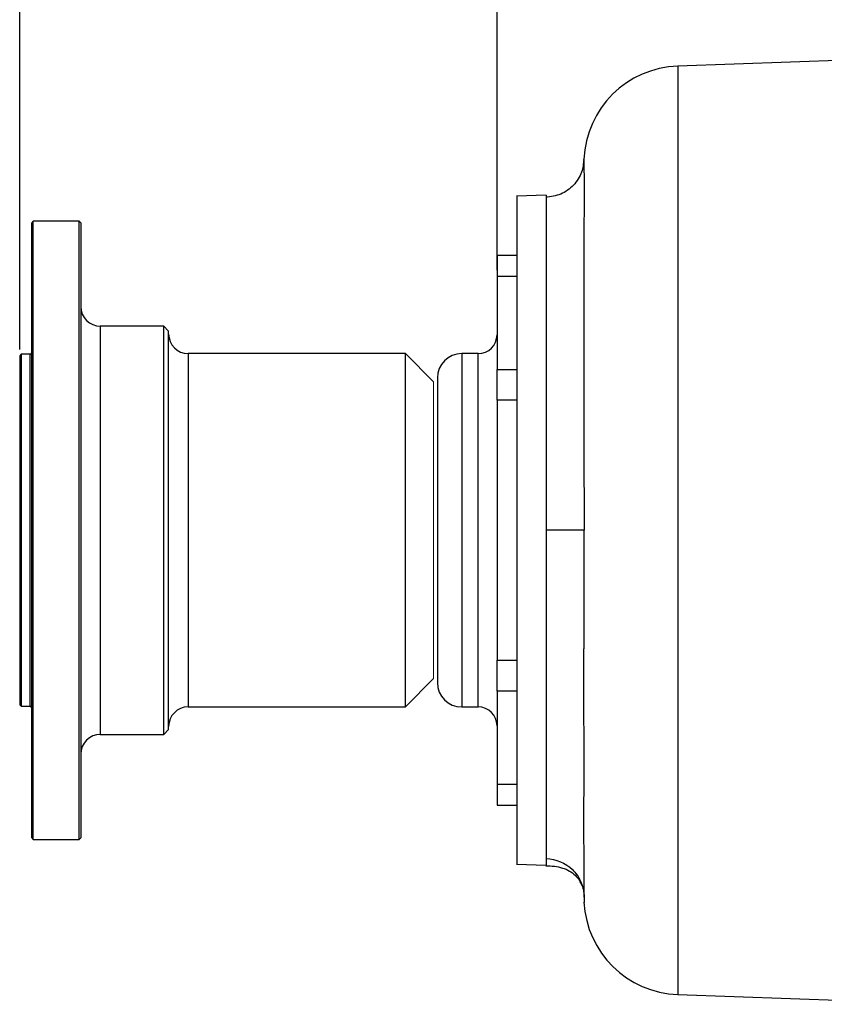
# Model space of a CAD drawing. Header units: inches. Extents: x 0.3 to 34.1, y 0.2 to 21.7.
# Tile 14 of 25: x 13.9 to 20.3, y 6.3 to 14.1. Entities that reach past the tile are written whole.
import ezdxf

# ---------------------------------------------------------------- set-up
doc = ezdxf.new("R2010")
doc.units = ezdxf.units.IN
doc.header["$MEASUREMENT"] = 0
doc.layers.add('SLD-0', color=7, linetype='Continuous', lineweight=25)
doc.styles.add('SLDTEXTSTYLE0', font='TXT', dxfattribs={"width": 0.75})
doc.dimstyles.new('SLDDIMSTYLE0', dxfattribs={"dimtxt": 0.125, "dimasz": 0.13, "dimexe": 0, "dimexo": 0.0625, "dimgap": 0.03125, "dimtad": 0, "dimtih": 1, "dimtoh": 1, "dimlfac": 0.8, "dimrnd": 1e-09, "dimzin": 12, "dimdsep": 46, "dimtxsty": 'SLDTEXTSTYLE0', "dimsah": 1, "dimcen": 0.09, "dimadec": 0, "dimazin": 3, "dimtfac": 1, "dimtofl": 0, "dimtmove": 0, "dimatfit": 3, "dimfxl": 1, "dimfrac": 2, "dimtolj": 1, "dimtzin": 12, "dimarcsym": 0})

# ---------------------------------------------------------------- blocks, each defined once
blk = doc.blocks.new('_D_6')
at = {"layer": 'SLD-0'}
for p, q in [((13.9256, 11.4936), (13.9256, 15.382)), ((18.6692, 15.437), (18.6311, 15.437)), ((18.6311, 15.437), (18.6311, 15.2386)), ((19.1772, 15.437), (19.2152, 15.437)), ((19.2152, 15.437), (19.2152, 15.2386)), ((13.9256, 15.257), (18.5215, 15.257)), ((18.6311, 15.2386), (18.6692, 15.2386)), ((19.2152, 15.2386), (19.1772, 15.2386)), ((23.5925, 15.257), (19.3249, 15.257))]:
    blk.add_line(p, q, dxfattribs=at)
for points in [[(13.9256, 15.257), (14.0556, 15.237), (14.0556, 15.277)], [(23.5925, 15.257), (23.4625, 15.277), (23.4625, 15.237)]]:
    blk.add_solid(points, dxfattribs=at)
at = {"layer": 'SLD-0', "char_height": 0.125, "attachment_point": 1, "style": 'SLDTEXTSTYLE0'}
for s, insert in [('196.43', (18.6692, 15.3997)), ('7.73', (18.7615, 15.2127))]:
    blk.add_mtext(s, dxfattribs=dict(at, insert=insert))
blk = doc.blocks.new('_D_7')
at = {"layer": 'SLD-0'}
for p, q in [((20.4183, 14.8281), (20.3802, 14.8281)), ((20.3802, 14.8281), (20.3802, 14.6296)), ((20.9263, 14.8281), (20.9644, 14.8281)), ((20.9644, 14.8281), (20.9644, 14.6296)), ((17.7262, 12.1263), (17.7262, 14.773)), ((17.7262, 14.648), (20.2706, 14.648)), ((20.3802, 14.6296), (20.4183, 14.6296)), ((20.9644, 14.6296), (20.9263, 14.6296)), ((23.5925, 14.648), (21.074, 14.648))]:
    blk.add_line(p, q, dxfattribs=at)
for points in [[(17.7262, 14.648), (17.8562, 14.628), (17.8562, 14.668)], [(23.5925, 14.648), (23.4625, 14.668), (23.4625, 14.628)]]:
    blk.add_solid(points, dxfattribs=at)
at = {"layer": 'SLD-0', "char_height": 0.125, "attachment_point": 1, "style": 'SLDTEXTSTYLE0'}
for s, insert in [('119.20', (20.4183, 14.7908)), ('4.69', (20.5107, 14.6038))]:
    blk.add_mtext(s, dxfattribs=dict(at, insert=insert))

msp = doc.modelspace()

# ---------------------------------------------------------------- linework, layer by layer
at = {"color": 7, "linetype": 'Continuous', "lineweight": 25}
for p, q in [((23.5925, 13.9045), (19.1654, 13.7499)), ((18.1174, 12.7217), (17.8824, 12.7135)), ((14.0337, 12.5158), (14.0212, 12.5033)), ((14.0212, 7.6058), (14.0212, 12.5033)), ((14.3987, 12.5158), (14.0337, 12.5158)), ((14.0337, 7.5933), (14.0337, 12.5158)), ((14.4112, 12.5033), (14.3987, 12.5158)), ((14.3987, 7.5933), (14.3987, 12.5158)), ((14.4112, 12.5033), (14.4112, 10.0545)), ((17.8825, 12.242), (17.7262, 12.242)), ((17.7262, 12.242), (17.7262, 12.0763)), ((17.8825, 12.0763), (17.7262, 12.0763)), ((17.7262, 12.0763), (17.7262, 11.3348)), ((17.8825, 11.9819), (17.8825, 11.889)), ((15.0724, 11.6795), (14.5674, 11.6795)), ((15.1112, 11.6408), (15.0724, 11.6795)), ((15.0724, 8.4295), (15.0724, 11.6795)), ((15.1112, 10.0545), (15.1112, 11.6408)), ((13.9381, 11.4561), (13.9256, 11.4436)), ((14.0087, 11.4561), (13.9381, 11.4561)), ((13.9381, 11.4561), (13.9381, 8.653)), ((16.9962, 11.4608), (15.2674, 11.4608)), ((17.2212, 11.2358), (16.9962, 11.4608)), ((16.9962, 8.6483), (16.9962, 11.4608)), ((17.5762, 11.4608), (17.445, 11.4608)), ((13.9256, 11.4436), (13.9256, 8.6655)), ((17.7262, 11.0892), (17.7262, 11.3348)), ((17.7262, 11.3348), (17.8825, 11.3348)), ((17.7262, 11.0892), (17.7262, 9.0198)), ((17.8825, 11.0892), (17.7262, 11.0892)), ((14.4112, 10.0545), (14.4112, 7.6058)), ((15.1112, 8.4683), (15.1112, 10.0545)), ((17.2512, 9.1972), (17.2512, 8.842)), ((17.7262, 9.0198), (17.8825, 9.0198)), ((17.7262, 8.7743), (17.7262, 9.0198)), ((16.9962, 8.6483), (17.2212, 8.8733)), ((17.7262, 8.7743), (17.7262, 8.0327)), ((17.8825, 8.7743), (17.7262, 8.7743)), ((13.9256, 8.6655), (13.9381, 8.653)), ((13.9381, 8.653), (14.0087, 8.653)), ((15.2674, 8.6483), (16.9962, 8.6483)), ((17.445, 8.6483), (17.5762, 8.6483)), ((15.0724, 8.4295), (15.1112, 8.4683)), ((14.5674, 8.4295), (15.0724, 8.4295)), ((17.8825, 8.2201), (17.8825, 8.1272)), ((17.7262, 8.0327), (17.8825, 8.0327)), ((17.7262, 8.0327), (17.7262, 7.867)), ((17.7262, 7.867), (17.8825, 7.867)), ((14.0212, 7.6058), (14.0337, 7.5933)), ((14.3987, 7.5933), (14.4112, 7.6058)), ((14.0337, 7.5933), (14.3987, 7.5933)), ((17.8824, 7.3956), (18.1175, 7.3874)), ((18.4167, 7.158), (18.4183, 7.1333)), ((19.1654, 6.3591), (21.4102, 6.2807))]:
    msp.add_line(p, q, dxfattribs=at)
at = {"color": 8, "linetype": 'Continuous', "lineweight": 25}
for p, q in [((19.1654, 13.7499), (19.1654, 6.3591)), ((14.5674, 11.6795), (14.5674, 8.4295)), ((14.0087, 9.5177), (14.0087, 11.4561)), ((15.2674, 11.4608), (15.2674, 8.6483)), ((17.445, 11.4608), (17.445, 10.0545)), ((17.5762, 10.0545), (17.5762, 11.4608)), ((17.445, 10.0545), (17.445, 8.6483)), ((17.5762, 8.6483), (17.5762, 10.0545)), ((14.0087, 8.653), (14.0087, 9.5177))]:
    msp.add_line(p, q, dxfattribs=at)
at = {"color": 144, "linetype": 'Continuous', "lineweight": 18}
for p, q in [((17.2212, 9.6021), (17.2212, 11.2358)), ((17.2212, 8.8733), (17.2212, 9.6021))]:
    msp.add_line(p, q, dxfattribs=at)
at = {"color": 7, "linetype": 'Continuous', "lineweight": 25}
for centre, radius, start, end in [((19.1925, 12.9754), 0.775, 92, 177.53785), ((14.5674, 11.8358), 0.1562, 180, 270), ((15.2674, 11.617), 0.1562, 180, 270), ((17.5762, 11.6108), 0.15, 270, 0), ((14.0087, 11.4686), 0.0125, 270, 0), ((17.445, 11.267), 0.1938, 90, 180), ((17.445, 8.842), 0.1938, 180, 270), ((14.0087, 8.6405), 0.0125, 0, 90), ((15.2674, 8.492), 0.1562, 90, 180), ((17.5762, 8.4983), 0.15, 0, 90), ((14.5674, 8.2733), 0.1562, 90, 180), ((19.1925, 7.1337), 0.775, 182.99633, 268)]:
    msp.add_arc(centre, radius, start, end, dxfattribs=at)
for points, knots in [([(18.4167, 13.0074), (18.4133, 12.973), (18.4057, 12.8975), (18.3397, 12.797), (18.2372, 12.7219), (18.1548, 12.7103), (18.1135, 12.7045)], [0, 0, 0, 0, 0.217309, 0.477628, 0.738387, 1, 1, 1, 1]), ([(18.4182, 13.0071), (18.4182, 13.0074), (18.4182, 13.0083), (18.4182, 13.0089), (18.4183, 13.0092), (18.4183, 13.0074), (18.4183, 13.0038), (18.4184, 12.9983), (18.4184, 12.991), (18.4185, 12.9819), (18.4185, 12.971), (18.4185, 12.9455), (18.4186, 12.8937), (18.4187, 12.7963), (18.4186, 12.6717), (18.4186, 12.5545), (18.4185, 12.4618), (18.4185, 12.3979), (18.4184, 12.3185), (18.4184, 12.2236), (18.4183, 12.121), (18.4183, 12.0012), (18.4182, 11.8668), (18.4182, 11.7214), (18.4181, 11.5938), (18.4181, 11.4988), (18.4181, 11.4331), (18.4181, 11.392), (18.4181, 11.3573), (18.4182, 11.3122), (18.4182, 11.253), (18.4183, 11.1148), (18.4184, 10.9079), (18.4185, 10.6286), (18.4186, 10.3431), (18.4186, 10.1507), (18.4186, 10.0545)], [0, 0, 0, 0, 0.005709, 0.01671, 0.032036, 0.047368, 0.062705, 0.078047, 0.093394, 0.108745, 0.124099, 0.139457, 0.200895, 0.262366, 0.32385, 0.385326, 0.405822, 0.426313, 0.45275, 0.485635, 0.516447, 0.54519, 0.58882, 0.626629, 0.658626, 0.684817, 0.696221, 0.706034, 0.714255, 0.720885, 0.738107, 0.755963, 0.816874, 0.877863, 0.938911, 1, 1, 1, 1]), ([(17.8825, 12.7135), (17.8825, 12.7134), (17.8825, 12.7133), (17.8825, 12.7125), (17.8825, 12.7112), (17.8825, 12.7094), (17.8825, 12.707), (17.8825, 12.7042), (17.8825, 12.6979), (17.8825, 12.6858), (17.8825, 12.6635), (17.8825, 12.6348), (17.8825, 12.5884), (17.8825, 12.515), (17.8825, 12.4033), (17.8825, 12.2689), (17.8825, 12.1132), (17.8825, 11.9377), (17.8825, 11.7441), (17.8825, 11.5342), (17.8825, 11.31), (17.8825, 11.0737), (17.8825, 10.8276), (17.8825, 10.5741), (17.8825, 10.3156), (17.8825, 10.0545), (17.8825, 9.7935), (17.8825, 9.535), (17.8825, 9.2814), (17.8825, 9.0354), (17.8825, 8.7991), (17.8825, 8.5749), (17.8825, 8.365), (17.8825, 8.1713), (17.8825, 7.9958), (17.8825, 7.8401), (17.8825, 7.7058), (17.8825, 7.594), (17.8825, 7.5207), (17.8825, 7.4742), (17.8825, 7.4456), (17.8825, 7.4233), (17.8825, 7.41), (17.8825, 7.4025), (17.8825, 7.3985), (17.8825, 7.396), (17.8825, 7.3957), (17.8825, 7.3956)], [0, 0, 0, 0, 0.004464, 0.008928, 0.013391, 0.017855, 0.022321, 0.026789, 0.03126, 0.046894, 0.062518, 0.078139, 0.093775, 0.125023, 0.156272, 0.18752, 0.218768, 0.250016, 0.281264, 0.312512, 0.34376, 0.375008, 0.406256, 0.437504, 0.468752, 0.5, 0.531248, 0.562496, 0.593744, 0.624993, 0.656241, 0.687489, 0.718737, 0.749985, 0.781233, 0.812481, 0.843729, 0.874977, 0.906225, 0.921859, 0.937483, 0.953104, 0.96874, 0.976562, 0.984376, 0.992187, 1, 1, 1, 1]), ([(18.1174, 12.7217), (18.1174, 12.7217), (18.1174, 12.7046), (18.1174, 12.6366), (18.1174, 12.5857), (18.1174, 12.4521), (18.1174, 12.3694), (18.1174, 12.1755), (18.1174, 12.0642), (18.1174, 11.8173), (18.1174, 11.6817), (18.1174, 11.3914), (18.1174, 11.2367), (18.1175, 10.9141), (18.1175, 10.7462), (18.1175, 10.4037), (18.1175, 10.2291), (18.1175, 10.0545)], [0, 0, 0, 0, 0.125, 0.125, 0.25, 0.25, 0.375, 0.375, 0.5, 0.5, 0.625, 0.625, 0.75, 0.75, 0.875, 0.875, 1, 1, 1, 1]), ([(17.2512, 11.267), (17.2512, 11.267), (17.2512, 11.2669), (17.2512, 11.2662), (17.2512, 11.265), (17.2512, 11.2634), (17.2512, 11.2613), (17.2512, 11.2587), (17.2512, 11.2557), (17.2512, 11.2522), (17.2512, 11.2482), (17.2512, 11.2438), (17.2512, 11.2389), (17.2512, 11.2336), (17.2512, 11.2278), (17.2512, 11.2216), (17.2512, 11.2149), (17.2512, 11.2078), (17.2512, 11.2002), (17.2512, 11.1922), (17.2512, 11.1837), (17.2512, 11.1748), (17.2512, 11.1655), (17.2512, 11.1557), (17.2512, 11.1456), (17.2512, 11.135), (17.2512, 11.1239), (17.2512, 11.1125), (17.2512, 11.1007), (17.2512, 11.0884), (17.2512, 11.0758), (17.2512, 11.0628), (17.2512, 11.0493), (17.2512, 11.0355), (17.2512, 11.0213), (17.2512, 11.0068), (17.2512, 10.9919), (17.2512, 10.9766), (17.2512, 10.9609), (17.2512, 10.945), (17.2512, 10.9286), (17.2512, 10.8999), (17.2512, 10.8575), (17.2512, 10.8122), (17.2512, 10.7722), (17.2512, 10.7313), (17.2512, 10.655), (17.2512, 10.5675), (17.2512, 10.4771), (17.2512, 10.3873), (17.2512, 10.2741), (17.2512, 10.1553), (17.2512, 10.0247), (17.2512, 9.9014), (17.2512, 9.7696), (17.2512, 9.6793), (17.2512, 9.6111), (17.2512, 9.5636), (17.2512, 9.517), (17.2512, 9.472), (17.2512, 9.4287), (17.2512, 9.3872), (17.2512, 9.3467), (17.2512, 9.3073), (17.2512, 9.2692), (17.2512, 9.2323), (17.2512, 9.2089), (17.2512, 9.1972)], [0, 0, 0, 0, 0.0083349, 0.0166698, 0.0250048, 0.0333397, 0.0416746, 0.0500095, 0.0583444, 0.0666793, 0.0750143, 0.0833492, 0.0916841, 0.100019, 0.1083539, 0.1166889, 0.1250238, 0.1333587, 0.1416936, 0.1500285, 0.1583634, 0.1666984, 0.1750333, 0.1833682, 0.1917031, 0.200038, 0.208373, 0.2167079, 0.2250428, 0.2333777, 0.2417126, 0.2500475, 0.2583825, 0.2667174, 0.2750523, 0.2833872, 0.2917221, 0.300057, 0.308392, 0.3167269, 0.3250618, 0.3333967, 0.3597893, 0.3861822, 0.3952087, 0.4125232, 0.4389616, 0.4901406, 0.5156916, 0.5413339, 0.5896176, 0.6378924, 0.6666923, 0.7268775, 0.767174, 0.8074618, 0.825501, 0.8435052, 0.8615218, 0.8795384, 0.8967473, 0.9139561, 0.9311648, 0.9483736, 0.9655823, 0.9827911, 1, 1, 1, 1]), ([(18.1175, 10.0545), (18.1175, 9.902), (18.1175, 9.7494), (18.1175, 9.4488), (18.1175, 9.3007), (18.1175, 9.0134), (18.1175, 8.8742), (18.1175, 8.6086), (18.1175, 8.4823), (18.1175, 8.2462), (18.1175, 8.1366), (18.1175, 7.937), (18.1175, 7.8472), (18.1175, 7.69), (18.1175, 7.6226), (18.1175, 7.5124), (18.1175, 7.4695), (18.1175, 7.4395)], [0, 0, 0, 0, 0.125, 0.125, 0.25, 0.25, 0.375, 0.375, 0.5, 0.5, 0.625, 0.625, 0.75, 0.75, 0.875, 0.875, 1, 1, 1, 1]), ([(18.4187, 7.1498), (18.4187, 7.1521), (18.4188, 7.1568), (18.4188, 7.1643), (18.4188, 7.1724), (18.4189, 7.181), (18.4189, 7.1903), (18.4189, 7.2001), (18.4189, 7.218), (18.419, 7.247), (18.4189, 7.2873), (18.4189, 7.3337), (18.4188, 7.3881), (18.4187, 7.454), (18.4186, 7.5442), (18.4184, 7.6606), (18.4184, 7.7874), (18.4185, 7.888), (18.4186, 7.9459), (18.4187, 8.0356), (18.4188, 8.1728), (18.4187, 8.3389), (18.4186, 8.4835), (18.4184, 8.6345), (18.4183, 8.8277), (18.4184, 8.9912), (18.4185, 9.0865), (18.4186, 9.1267), (18.4187, 9.1971), (18.4188, 9.2922), (18.4188, 9.4113), (18.4187, 9.5153), (18.4187, 9.6091), (18.4187, 9.6769), (18.4187, 9.7388), (18.4186, 9.795), (18.4186, 9.8539), (18.4186, 9.916), (18.4186, 9.9835), (18.4186, 10.0303), (18.4186, 10.0545)], [0, 0, 0, 0, 0.008476, 0.017102, 0.025875, 0.034792, 0.043851, 0.053047, 0.062379, 0.091696, 0.124038, 0.14968, 0.182159, 0.220994, 0.256089, 0.314839, 0.375648, 0.406487, 0.4257, 0.437072, 0.499661, 0.561213, 0.590061, 0.627342, 0.690859, 0.74965, 0.757378, 0.765418, 0.780995, 0.811903, 0.83836, 0.871442, 0.890183, 0.908501, 0.921949, 0.936148, 0.950185, 0.965501, 0.982098, 1, 1, 1, 1]), ([(18.1135, 7.3825), (18.1367, 7.3823), (18.1803, 7.3821), (18.2447, 7.3687), (18.3005, 7.3462), (18.3456, 7.313), (18.3796, 7.2746), (18.3941, 7.2399), (18.4, 7.2258)], [0, 0, 0, 0, 0.241595, 0.453896, 0.636294, 0.789046, 0.914646, 1, 1, 1, 1]), ([(18.1175, 7.441), (18.1949, 7.4383), (18.2711, 7.4061), (18.3536, 7.3264), (18.3869, 7.2786), (18.4058, 7.2245), (18.415, 7.1876), (18.4177, 7.1688), (18.4187, 7.1498)], [0, 0, 0, 0, 0.5, 0.5, 0.75, 0.875, 0.875, 1, 1, 1, 1]), ([(18.4186, 7.1498), (18.4186, 7.1341), (18.4186, 7.1036), (18.4186, 7.089), (18.4186, 7.0927), (18.4186, 7.093)], [0, 0, 0, 0, 0.487712, 0.947635, 1, 1, 1, 1])]:
    msp.add_open_spline(points, degree=3, knots=knots, dxfattribs=at)
for points in [[(18.4186, 10.0545), (18.4145, 10.0545), (18.3463, 10.0545), (18.1946, 10.0545), (18.1175, 10.0545)], [(18.1175, 7.4395), (18.1175, 7.4049), (18.1175, 7.3874), (18.1175, 7.3874)]]:
    msp.add_open_spline(points, degree=3, dxfattribs=at)

# ---------------------------------------------------------------- dimensions: what is measured, and where the dimension line sits
at = {"layer": 'SLD-0'}
for base, p1, picture, middle in [((23.5925, 15.257), (13.9256, 11.4436), '_D_6', (18.9232, 15.257)), ((23.5925, 14.648), (17.7262, 12.0763), '_D_7', (20.6723, 14.648))]:
    dim = msp.add_linear_dim(base=base, p1=p1, p2=(23.5925, 15.934), dimstyle='SLDDIMSTYLE0', dxfattribs=at)
    dim.commit()
    dim.dimension.update_dxf_attribs({"geometry": picture, "text_midpoint": middle, "dimtype": 160})

doc.saveas('drawing.dxf')
